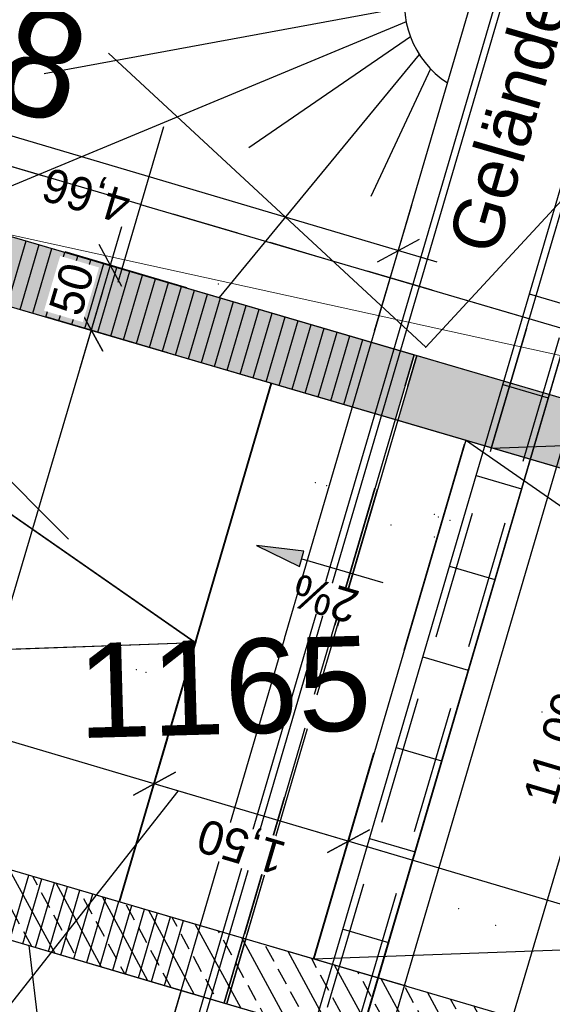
# Model space of a CAD drawing. Header units: millimetres. Extents: x -191 to 81095, y -508122 to 28741.
# Tile 92 of 255: x 5006.49 to 5010.43, y 10029.76 to 10037.05. Entities that reach past the tile are written whole.
import ezdxf

# ---------------------------------------------------------------- set-up
doc = ezdxf.new("R2010")
doc.units = ezdxf.units.MM
for name, pattern in [('240620_Dorsten Achse$0$STRICHLINIE', [0.75, 0.5, -0.25]), ('AUSGEZOGEN', [2, 1, 1]), ('Marx-Verm$0$1', [0]), ('VE22-087 DB - VST Hervest-Dorsten ALK VA2736$0$1', [0]), ('VERDECKT2', [4.7625, 3.175, -1.5875])]:
    doc.linetypes.add(name, pattern=pattern)
doc.layers.get('0').update_dxf_attribs({"color": 251})
for name, color, linetype, lineweight in [('240620_Dorsten Achse$0$EB-62273R-TS-FUSS', 250, '240620_Dorsten Achse$0$STRICHLINIE', 25), ('240620_Dorsten Achse$0$EB-62273R-TS-LIN', 250, 'Continuous', 25), ('240620_Dorsten Achse$0$EB-62273R-TS-TXT-025', 250, 'Continuous', 25), ('Marx-Verm$0$BBauwerk-txt', 251, 'Marx-Verm$0$1', 25), ('Marx-Verm$0$BOESCHUNGEN', 251, 'Marx-Verm$0$1', 25), ('Marx-Verm$0$L_BBauwerk', 251, 'Marx-Verm$0$1', 18), ('Marx-Verm$0$L_BTopogrf', 251, 'Marx-Verm$0$1', 18), ('Marx-Verm$0$S_B-Bstg', 251, 'Marx-Verm$0$1', 18), ('Marx-Verm$0$S_BBauwerk', 251, 'Marx-Verm$0$1', 18), ('Marx-Verm$0$S_BKanaele', 251, 'Marx-Verm$0$1', 18), ('Marx-Verm$0$S_BTopogrf', 251, 'Marx-Verm$0$1', 18), ('TTK-P-Text unten', 12, 'Continuous', 25), ('TTK-P-Treppe oben', 12, 'Continuous', 25), ('TTK-P-Treppe unten', 12, 'Continuous', 25), ('VE22-087 DB - VST Hervest-Dorsten ALK VA2736$0$AX_Flurstueck', 9, 'VE22-087 DB - VST Hervest-Dorsten ALK VA2736$0$1', 18), ('VE22-087 DB - VST Hervest-Dorsten ALK VA2736$0$AX_Gelaendekante', 7, 'VE22-087 DB - VST Hervest-Dorsten ALK VA2736$0$1', 18)]:
    doc.layers.add(name, color=color, linetype=linetype, lineweight=lineweight)
for name, color, linetype in [('TTK-P-Böschung', 140, 'Continuous'), ('TTK-P-Kabelkanal', 162, 'Continuous'), ('TTk-P-Kappe', 162, 'Continuous'), ('TTK-P-PU', 12, 'Continuous'), ('XREF ALK Kataster', 251, 'Continuous'), ('XREF Nachvermessung', 7, 'Continuous')]:
    doc.layers.add(name, color=color, linetype=linetype)
doc.styles.add('240620_Dorsten Achse$0$PROVI', font='PROVI.SHX')
doc.styles.add('AKG DIN 6776', font='AKG_DIN67.TTF')
doc.styles.add('AKGDIN6776', font='AKG_DIN67.TTF', dxfattribs={"height": 2.5})
doc.styles.add('Marx-Verm$0$Standard', font='arial.ttf')
doc.styles.add('VE22-087 DB - VST Hervest-Dorsten ALK VA2736$0$0', font='arial.ttf')
doc.dimstyles.new('TTK', dxfattribs={"dimtxt": 2.5, "dimasz": 2.5, "dimexe": 3.5, "dimexo": 0.1, "dimgap": 1, "dimtad": 1, "dimzin": 0, "dimtxsty": 'AKG DIN 6776', "dimblk": 'OBLIQUE', "dimcen": -0.09, "dimdle": 3, "dimclrd": 256, "dimclre": 256, "dimclrt": 256, "dimadec": 3, "dimazin": 0, "dimtfac": 1, "dimtofl": 0, "dimtmove": 0, "dimatfit": 3, "dimldrblk": 'OBLIQUE', "dimfxl": 7, "dimfxlon": 1, "dimtolj": 1, "dimtzin": 0, "dimlwd": -1, "dimlwe": -1, "dimarcsym": 0})
pattern_1 = [(118.5187373, (18223.8368, 12392.8369), (-0.2231798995, -0.1212713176), []), (118.5187373, (18223.88775, 12393.00914), (-0.2231798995, -0.1212713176), [0.127, -0.0635])]

# ---------------------------------------------------------------- blocks, each defined once
blk = doc.blocks.new('VE22-087 DB - VST Hervest-Dorsten ALK VA2736')
at = {"layer": 'VE22-087 DB - VST Hervest-Dorsten ALK VA2736$0$AX_Flurstueck', "linetype": 'VE22-087 DB - VST Hervest-Dorsten ALK VA2736$0$1', "lineweight": 13, "ltscale": 0.5}
blk.add_polyline3d([(5003.7545, 10036.3044, 0), (5006.8471, 10033.2045, 0)], dxfattribs=at)
at = {"layer": 'VE22-087 DB - VST Hervest-Dorsten ALK VA2736$0$AX_Gelaendekante', "color": 18, "linetype": 'VE22-087 DB - VST Hervest-Dorsten ALK VA2736$0$1', "lineweight": 13, "ltscale": 0.5, "true_color": 0x520000}
blk.add_polyline3d([(5005.3605, 10035.6866, 0), (5010.6817, 10034.5205, 0)], dxfattribs=at)
at = {"layer": 'VE22-087 DB - VST Hervest-Dorsten ALK VA2736$0$AX_Flurstueck', "insert": (5007.9924, 10032.4608), "char_height": 0.7, "attachment_point": 2, "rotation": 1.58947, "style": 'VE22-087 DB - VST Hervest-Dorsten ALK VA2736$0$0', "bg_fill": 3, "box_fill_scale": 1, "bg_fill_color": 256, "bg_fill_transparency": 0}
blk.add_mtext('1165', dxfattribs=at)
blk = doc.blocks.new('_OBLIQUE')
at = {"color": 0, "linetype": 'ByBlock'}
blk.add_line((-0.5, -0.5), (0.5, 0.5), dxfattribs=at)
blk = doc.blocks.new('*D1314')
at = {"layer": 'DEFPOINTS', "color": 0}
for p in [(5001.472, 10032.2218), (5000.6392, 10029.407), (5007.2217, 10028.2894)]:
    blk.add_point(p, dxfattribs=at)
at = {"layer": 'TTK-P-Treppe oben'}
for p, q in [((5000.8378, 10030.0782), (5000.5399, 10029.0714)), ((5007.2836, 10027.4412), (5000.3515, 10029.4921)), ((5007.1945, 10028.1975), (5006.8966, 10027.1907))]:
    blk.add_line(p, q, dxfattribs=at)
at = {"layer": 'TTK-P-Treppe oben', "xscale": 0.25, "yscale": 0.25, "zscale": 0.25}
for p, rotation in [((5000.6392, 10029.407), 163.5187373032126), ((5006.9959, 10027.5263), 343.5187373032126)]:
    blk.add_blockref('_OBLIQUE', p, dxfattribs=dict(at, rotation=rotation))
at = {"layer": 'TTK-P-Treppe oben', "insert": (5003.7484, 10028.233), "char_height": 0.25, "attachment_point": 5, "rotation": 163.51874, "style": 'AKG DIN 6776'}
blk.add_mtext('\\A1;6,63', dxfattribs=at)
blk = doc.blocks.new('*D1313')
at = {"layer": 'DEFPOINTS', "color": 0}
for p in [(5004.8185, 10036.6633), (5004.6147, 10035.9746), (5009.1129, 10034.7357)]:
    blk.add_point(p, dxfattribs=at)
at = {"layer": 'TTK-P-Treppe oben'}
for p, q in [((5004.6199, 10035.9921), (5004.9178, 10036.9989)), ((5009.5793, 10035.2548), (5004.5308, 10036.7484)), ((5009.1157, 10034.7453), (5009.391, 10035.6755))]:
    blk.add_line(p, q, dxfattribs=at)
at = {"layer": 'TTK-P-Treppe oben', "xscale": 0.25, "yscale": 0.25, "zscale": 0.25}
for p, rotation in [((5004.8185, 10036.6633), 163.5187373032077), ((5009.2917, 10035.3399), 343.5187373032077)]:
    blk.add_blockref('_OBLIQUE', p, dxfattribs=dict(at, rotation=rotation))
at = {"layer": 'TTK-P-Treppe oben', "insert": (5006.9859, 10035.7679), "char_height": 0.25, "attachment_point": 5, "rotation": 163.51874, "style": 'AKG DIN 6776'}
blk.add_mtext('\\A1;4,66', dxfattribs=at)
blk = doc.blocks.new('*D1311')
at = {"layer": 'DEFPOINTS', "color": 0}
for p in [(5009.9281, 10037.5483), (5012.2661, 10036.8566), (5006.8393, 10026.986)]:
    blk.add_point(p, dxfattribs=at)
at = {"layer": 'TTK-P-Treppe oben'}
for p, q in [((5009.0589, 10026.0164), (5012.3512, 10037.1443)), ((5011.5948, 10037.0552), (5012.6017, 10036.7573)), ((5008.4728, 10026.5027), (5009.4796, 10026.2048))]:
    blk.add_line(p, q, dxfattribs=at)
at = {"layer": 'TTK-P-Treppe oben', "xscale": 0.25, "yscale": 0.25, "zscale": 0.25}
for p, rotation in [((5012.2661, 10036.8566), 73.518737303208), ((5009.144, 10026.3041), 253.518737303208)]:
    blk.add_blockref('_OBLIQUE', p, dxfattribs=dict(at, rotation=rotation))
at = {"layer": 'TTK-P-Treppe oben', "insert": (5010.4713, 10031.6495), "char_height": 0.25, "attachment_point": 5, "rotation": 73.51874, "style": 'AKG DIN 6776'}
blk.add_mtext('\\A1;11,00', dxfattribs=at)
blk = doc.blocks.new('*D1307')
at = {"layer": 'DEFPOINTS', "color": 0}
for p in [(5007.0171, 10034.75), (5007.3914, 10034.6393), (5006.2662, 10030.8022)]:
    blk.add_point(p, dxfattribs=at)
at = {"layer": 'TTK-P-Treppe oben'}
for p, q in [((5005.7975, 10030.628), (5007.1022, 10035.0377)), ((5007.3819, 10034.6421), (5006.6815, 10034.8493)), ((5006.2566, 10030.805), (5005.547, 10031.015))]:
    blk.add_line(p, q, dxfattribs=at)
at = {"layer": 'TTK-P-Treppe oben', "xscale": 0.25, "yscale": 0.25, "zscale": 0.25}
for p, rotation in [((5007.0171, 10034.75), 73.51873730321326), ((5005.8827, 10030.9157), 253.5187373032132)]:
    blk.add_blockref('_OBLIQUE', p, dxfattribs=dict(at, rotation=rotation))
at = {"layer": 'TTK-P-Treppe oben', "insert": (5006.2161, 10032.902), "char_height": 0.25, "attachment_point": 5, "rotation": 73.51874, "style": 'AKG DIN 6776'}
blk.add_mtext('\\A1;4,00', dxfattribs=at)
blk = doc.blocks.new('*D1306')
at = {"layer": 'DEFPOINTS', "color": 0}
for p in [(5007.159, 10035.2298), (5007.7338, 10035.0597), (5007.5931, 10034.58)]:
    blk.add_point(p, dxfattribs=at)
at = {"layer": 'TTK-P-Treppe oben'}
for p, q in [((5006.9321, 10034.4627), (5007.2441, 10035.5175)), ((5007.7242, 10035.0626), (5006.8234, 10035.3291)), ((5007.5835, 10034.5829), (5006.6816, 10034.8497))]:
    blk.add_line(p, q, dxfattribs=at)
at = {"layer": 'TTK-P-Treppe oben', "xscale": 0.25, "yscale": 0.25, "zscale": 0.25}
for p, rotation in [((5007.159, 10035.2298), 73.51873730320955), ((5007.0172, 10034.7504), 253.5187373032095)]:
    blk.add_blockref('_OBLIQUE', p, dxfattribs=dict(at, rotation=rotation))
at = {"layer": 'TTK-P-Treppe oben', "insert": (5006.8724, 10035.0539), "char_height": 0.25, "attachment_point": 5, "rotation": 73.51874, "style": 'AKG DIN 6776', "bg_fill": 3, "box_fill_scale": 1.1, "bg_fill_color": 256, "bg_fill_true_color": 13158600, "bg_fill_transparency": 0}
blk.add_mtext('\\A1;50', dxfattribs=at)
blk = doc.blocks.new('*D1304')
at = {"layer": 'DEFPOINTS', "color": 0}
for p in [(5005.5508, 10037.7885), (5006.3498, 10037.5521), (5004.9509, 10035.8772)]:
    blk.add_point(p, dxfattribs=at)
at = {"layer": 'TTK-P-Treppe oben'}
for p, q in [((5005.6965, 10035.3437), (5006.4349, 10037.8397)), ((5005.6786, 10037.7506), (5006.6855, 10037.4528)), ((5005.1104, 10035.83), (5006.1172, 10035.5321))]:
    blk.add_line(p, q, dxfattribs=at)
at = {"layer": 'TTK-P-Treppe oben', "xscale": 0.25, "yscale": 0.25, "zscale": 0.25}
for p, rotation in [((5006.3498, 10037.5521), 73.51873730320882), ((5005.7816, 10035.6314), 253.5187373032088)]:
    blk.add_blockref('_OBLIQUE', p, dxfattribs=dict(at, rotation=rotation))
at = {"layer": 'TTK-P-Treppe oben', "insert": (5005.8319, 10036.6609), "char_height": 0.25, "attachment_point": 5, "rotation": 73.51874, "style": 'AKG DIN 6776', "bg_fill": 3, "box_fill_scale": 1.1, "bg_fill_color": 256, "bg_fill_true_color": 13158600, "bg_fill_transparency": 0}
blk.add_mtext('\\A1;2,00', dxfattribs=at)
blk = doc.blocks.new('*D1284')
at = {"layer": 'DEFPOINTS', "color": 0}
for p in [(5001.4683, 10032.2093), (5007.4849, 10031.3941), (5007.2263, 10030.52)]:
    blk.add_point(p, dxfattribs=at)
at = {"layer": 'TTK-P-Treppe unten'}
for p, q in [((5001.5322, 10032.4253), (5001.8301, 10033.4321)), ((5001.4431, 10033.1816), (5007.7726, 10031.309)), ((5007.2863, 10030.7229), (5007.5842, 10031.7298))]:
    blk.add_line(p, q, dxfattribs=at)
at = {"layer": 'TTK-P-Treppe unten', "xscale": 0.25, "yscale": 0.25, "zscale": 0.25}
for p, rotation in [((5001.7308, 10033.0965), 163.5187373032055), ((5007.4849, 10031.3941), 343.5187373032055)]:
    blk.add_blockref('_OBLIQUE', p, dxfattribs=dict(at, rotation=rotation))
at = {"layer": 'TTK-P-Treppe unten', "insert": (5004.7618, 10031.9457), "char_height": 0.25, "attachment_point": 5, "rotation": 163.51874, "style": 'AKG DIN 6776', "bg_fill": 3, "box_fill_scale": 1.1, "bg_fill_color": 256, "bg_fill_true_color": 13158600, "bg_fill_transparency": 0}
blk.add_mtext('\\A1;6,00', dxfattribs=at)
blk = doc.blocks.new('*D1303')
at = {"layer": 'DEFPOINTS', "color": 0}
for p in [(5008.9214, 10030.9691), (5007.2263, 10030.52), (5008.6637, 10030.0981)]:
    blk.add_point(p, dxfattribs=at)
at = {"layer": 'TTK-P-Treppe unten'}
for p, q in [((5007.2863, 10030.7229), (5007.5842, 10031.7298)), ((5007.1972, 10031.4792), (5009.2091, 10030.884)), ((5008.7228, 10030.2979), (5009.0207, 10031.3048))]:
    blk.add_line(p, q, dxfattribs=at)
at = {"layer": 'TTK-P-Treppe unten', "xscale": 0.25, "yscale": 0.25, "zscale": 0.25}
for p, rotation in [((5007.4849, 10031.3941), 163.5187373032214), ((5008.9214, 10030.9691), 343.5187373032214)]:
    blk.add_blockref('_OBLIQUE', p, dxfattribs=dict(at, rotation=rotation))
at = {"layer": 'TTK-P-Treppe unten', "insert": (5008.134, 10030.9479), "char_height": 0.25, "attachment_point": 5, "rotation": 163.51874, "style": 'AKG DIN 6776', "bg_fill": 3, "box_fill_scale": 1.1, "bg_fill_color": 256, "bg_fill_true_color": 13158600, "bg_fill_transparency": 0}
blk.add_mtext('\\A1;1,50', dxfattribs=at)
blk = doc.blocks.new('*D1302')
at = {"layer": 'DEFPOINTS', "color": 0}
for p in [(5008.6643, 10030.0981), (5014.6744, 10029.2671), (5014.4206, 10028.4093)]:
    blk.add_point(p, dxfattribs=at)
at = {"layer": 'TTK-P-Treppe unten'}
for p, q in [((5008.7233, 10030.2977), (5009.0212, 10031.3046)), ((5008.6343, 10031.0541), (5014.962, 10029.182)), ((5014.4758, 10028.5958), (5014.7737, 10029.6027))]:
    blk.add_line(p, q, dxfattribs=at)
at = {"layer": 'TTK-P-Treppe unten', "xscale": 0.25, "yscale": 0.25, "zscale": 0.25}
for p, rotation in [((5008.9219, 10030.969), 163.5187373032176), ((5014.6744, 10029.2671), 343.5187373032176)]:
    blk.add_blockref('_OBLIQUE', p, dxfattribs=dict(at, rotation=rotation))
at = {"layer": 'TTK-P-Treppe unten', "insert": (5011.729, 10029.8844), "char_height": 0.25, "attachment_point": 5, "rotation": 163.51874, "style": 'AKG DIN 6776', "bg_fill": 3, "box_fill_scale": 1.1, "bg_fill_color": 256, "bg_fill_true_color": 13158600, "bg_fill_transparency": 0}
blk.add_mtext('\\A1;6,00', dxfattribs=at)
blk = doc.blocks.new('Pfeil1')
h = blk.add_hatch(color=256)
h.dxf.hatch_style = 1
h.paths.add_polyline_path([(0, 0), (-0.7, 0.115), (-0.7, -0.118)])
blk.add_lwpolyline([(0, 0), (-0.7, 0.115), (-0.7, -0.118)], close=True)
blk.add_lwpolyline([(-0.7, -0.001), (-1.95, -0.001)])
blk = doc.blocks.new('Pfeil')
blk.add_blockref('Pfeil1', (1.95, 0.001))
blk = doc.blocks.new('Marx-Verm$0$99')
at = {"color": 0}
blk.add_point((0, 0), dxfattribs=at)
blk = doc.blocks.new('Marx-Verm')
at = {"layer": 'Marx-Verm$0$BBauwerk-txt', "ltscale": 0.2, "elevation": 33.5, "flags": 128}
blk.add_lwpolyline([(2567431.867, 5726886.2039), (2567430.2593, 5726884.108)], dxfattribs=at)
at = {"layer": 'Marx-Verm$0$BOESCHUNGEN', "ltscale": 0.2}
blk.add_line((2567433.6607, 5726889.5122, 36.4419), (2567431.2828, 5726891.6578, 34.111), dxfattribs=at)
at = {"layer": 'Marx-Verm$0$L_BBauwerk', "ltscale": 0.2}
blk.add_line((2567432.1198, 5726889.9609, 36.681), (2567432.1198, 5726889.9609, 36.5672), dxfattribs=at)
at = {"layer": 'Marx-Verm$0$L_BTopogrf', "ltscale": 0.2}
blk.add_line((2567433.6607, 5726889.5122, 36.4419), (2567435.5946, 5726891.6555, 36.1823), dxfattribs=at)
at = {"layer": 'Marx-Verm$0$S_B-Bstg'}
for p, xscale, yscale, zscale, rotation in [((2567432.8571, 5726888.5, 36.1149), 0.2, 0.2, 0.2, 0.7647501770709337), ((2567432.9391, 5726888.478, 36.1104), 0.2, 0.2, 0.2, 0.7647501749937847), ((2567433.7399, 5726888.2752, 33.6131), 0.1999999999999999, 0.1999999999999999, 0.1999999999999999, 0.7647501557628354), ((2567433.421, 5726888.1919, 34.527), 0.2000000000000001, 0.2000000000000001, 0.2000000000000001, 0.7647501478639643), ((2567433.77, 5726888.2559, 36.1104), 0.1999999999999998, 0.1999999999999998, 0.1999999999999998, 0.7647501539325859), ((2567433.8569, 5726888.2327, 36.1104), 0.2, 0.2, 0.2, 0.7647501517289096), ((2567433.7413, 5726888.1081, 34.51), 0.2, 0.2, 0.2, 0.7647501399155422), ((2567431.5473, 5726887.0979, 37.5842), 0.2, 0.2, 0.2, 0.7647500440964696), ((2567431.6198, 5726887.0784, 37.5842), 0.2, 0.2, 0.2, 0.7647500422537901)]:
    blk.add_blockref('Marx-Verm$0$99', p, dxfattribs=dict(at, xscale=xscale, yscale=yscale, zscale=zscale, rotation=rotation))
at = {"layer": 'Marx-Verm$0$S_BBauwerk', "xscale": 0.2, "yscale": 0.2, "zscale": 0.2, "rotation": 0.7647503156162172}
for p in [(2567432.1198, 5726889.9609, 36.681), (2567432.1198, 5726889.9609, 36.5672)]:
    blk.add_blockref('Marx-Verm$0$99', p, dxfattribs=at)
at = {"layer": 'Marx-Verm$0$S_BKanaele'}
for p, xscale, yscale, zscale, rotation in [((2567434.5559, 5726886.8233, 37.0196), 0.2000000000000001, 0.2000000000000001, 0.2000000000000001, 0.7647500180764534), ((2567433.958, 5726885.3607, 37.0009), 0.1999999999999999, 0.1999999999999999, 0.1999999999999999, 0.7647498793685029), ((2567434.2328, 5726885.2399, 37.0009), 0.2, 0.2, 0.2, 0.7647498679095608)]:
    blk.add_blockref('Marx-Verm$0$99', p, dxfattribs=dict(at, xscale=xscale, yscale=yscale, zscale=zscale, rotation=rotation))
at = {"layer": 'Marx-Verm$0$S_BTopogrf', "xscale": 0.2, "yscale": 0.2, "zscale": 0.2, "rotation": 0.7647502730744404}
blk.add_blockref('Marx-Verm$0$99', (2567433.6607, 5726889.5122, 36.4419), dxfattribs=at)
at = {"layer": 'Marx-Verm$0$BBauwerk-txt', "insert": (2567433.8098, 5726890.2871, 37.58), "char_height": 0.375, "attachment_point": 1, "rotation": 74.56991, "style": 'Marx-Verm$0$Standard'}
blk.add_mtext('Geländer', dxfattribs=at)
blk = doc.blocks.new('240620_Dorsten Achse$0$PVI_TSNW')
at = {"color": 0, "linetype": 'ByBlock', "lineweight": -2, "flags": 128}
blk.add_lwpolyline([(0, 7.5), (0, 0), (-1.25, 3.75), (1.25, 3.75), (0, 0)], dxfattribs=at)

msp = doc.modelspace()

# ---------------------------------------------------------------- hatches: boundary and pattern name
at = {"layer": 'TTK-P-PU'}
h = msp.add_hatch(dxfattribs=at)
h.set_pattern_fill('ANSI33', color=251, scale=0.04)
h.set_pattern_definition(pattern_1)
h.paths.add_polyline_path([(5009.2671, 10034.0891), (5009.4082, 10034.5702), (5004.6158, 10035.9744), (5004.474, 10035.495)])
h.paths.add_polyline_path([(5016.7256, 10026.6702), (5016.2451, 10026.8112), (5012.3784, 10013.6351), (5012.8595, 10013.4895)])
h.paths.add_polyline_path([(5016.2507, 10026.8304), (5016.7312, 10026.6894), (5018.2792, 10031.9669), (5019.4896, 10036.0929), (5016.6139, 10036.937), (5015.4005, 10032.8141), (5009.4274, 10034.5646), (5009.2863, 10034.0835), (5015.5467, 10032.2475), (5016.8142, 10036.5656), (5018.9251, 10035.9459), (5017.6577, 10031.6281), (5017.6066, 10031.4506)])
at = {"layer": 'TTK-P-Treppe unten'}
h = msp.add_hatch(dxfattribs=at)
h.set_pattern_fill('ANSI33', color=251, scale=0.04)
h.set_pattern_definition(pattern_1)
h.paths.add_polyline_path([(5014.134, 10027.4304), (5013.6542, 10027.5711), (5009.7905, 10014.3983), (5010.2692, 10014.2555)])
h.paths.add_polyline_path([(5013.6598, 10027.5903), (5014.1396, 10027.4495), (5014.4211, 10028.4091), (5002.3409, 10031.9511), (5002.199, 10031.4717), (5013.8006, 10028.0701)])

# ---------------------------------------------------------------- next in the draw order: block references
at = {"layer": 'XREF ALK Kataster', "color": 251}
msp.add_blockref('VE22-087 DB - VST Hervest-Dorsten ALK VA2736', (0, 0), dxfattribs=at)

# ---------------------------------------------------------------- next in the draw order: linework, layer by layer
at = {"layer": 'TTK-P-Böschung', "color": 251}
for p, q in [((5009.3362, 10037.1374), (5006.6674, 10036.6466)), ((5009.3489, 10037.0327), (5005.8988, 10035.5984)), ((5009.3807, 10036.9215), (5008.1847, 10036.1001)), ((5009.4459, 10036.7914), (5007.964, 10034.9925)), ((5009.53, 10036.6842), (5009.0877, 10035.7384)), ((5006.8317, 10027.8809), (5006.5566, 10030.1954))]:
    msp.add_line(p, q, dxfattribs=at)
msp.add_arc((5010.0386, 10037.1697), 0.7032, 164.47396, 236.86201, dxfattribs=at)
at = {"layer": 'TTK-P-Kabelkanal', "color": 251, "linetype": 'VERDECKT2', "ltscale": 0.3}
msp.add_line((5007.3977, 10024.1854), (5011.7434, 10038.9809), dxfattribs=at)
at = {"layer": 'TTK-P-Kabelkanal', "color": 251}
msp.add_line((5007.409, 10024.0651), (5011.7818, 10038.9483), dxfattribs=at)
at = {"layer": 'TTK-P-Kabelkanal', "color": 251, "linetype": 'AUSGEZOGEN', "ltscale": 10}
for p, q in [((5010.5995, 10034.9181), (5010.2635, 10035.0167)), ((5010.4024, 10034.2464), (5010.0665, 10034.345)), ((5010.2053, 10033.5747), (5009.8694, 10033.6733)), ((5010.0083, 10032.903), (5009.6724, 10033.0016)), ((5009.8112, 10032.2313), (5009.4753, 10032.3299)), ((5009.6142, 10031.5597), (5009.2782, 10031.6582)), ((5009.4171, 10030.888), (5009.0812, 10030.9865)), ((5009.22, 10030.2163), (5008.8841, 10030.3148))]:
    msp.add_line(p, q, dxfattribs=at)
at = {"layer": 'TTK-P-Kabelkanal', "color": 251, "flags": 128}
msp.add_lwpolyline([(5007.0814, 10024.1914), (5011.4725, 10039.1374), (5013.014, 10040.6012)], dxfattribs=at)
at = {"layer": 'TTK-P-Kabelkanal', "color": 251, "linetype": 'VERDECKT2', "ltscale": 0.3, "flags": 128}
msp.add_lwpolyline([(5007.1585, 10024.2556), (5011.5167, 10039.1103), (5012.9857, 10040.5053)], dxfattribs=at)
at = {"layer": 'TTk-P-Kappe', "color": 251}
msp.add_line((5007.6838, 10029.8647), (5006.8393, 10026.986), dxfattribs=at)
at = {"layer": 'TTk-P-Kappe', "color": 251, "linetype": 'AUSGEZOGEN', "ltscale": 10, "flags": 128}
for points in [[(5007.8771, 10025.6392), (5011.5367, 10038.113), (5011.7286, 10038.0568), (5008.069, 10025.5829), (5007.8771, 10025.6392), (5008.1586, 10026.5988)], [(5007.8181, 10026.6988), (5006.8393, 10026.986), (5009.9358, 10037.5404), (5010.9185, 10037.2517)], [(5007.0072, 10026.9367), (5010.1037, 10037.4912)], [(5007.0552, 10026.9226), (5010.1517, 10037.4771)]]:
    msp.add_lwpolyline(points, dxfattribs=at)
at = {"layer": 'TTK-P-PU', "color": 251}
for p, q in [((5009.4079, 10034.5689), (5009.2671, 10034.0893)), ((5009.427, 10034.5633), (5009.2863, 10034.0837)), ((5009.427, 10034.5633), (5015.3996, 10032.8117)), ((5001.4683, 10032.2093), (5014.4215, 10028.409)), ((5001.3264, 10031.7298), (5013.8006, 10028.0701)), ((5008.1412, 10030.2515), (5008.0005, 10029.7719)), ((5008.1604, 10030.2459), (5008.0197, 10029.7663))]:
    msp.add_line(p, q, dxfattribs=at)
at = {"layer": 'TTK-P-Treppe oben', "color": 251}
for p, q in [((5002.6016, 10036.0439), (5008.9505, 10034.1821)), ((5002.6027, 10036.0436), (5007.7874, 10032.4396)), ((5004.6147, 10035.9746), (5009.0912, 10034.6618)), ((5006.3932, 10034.932), (5006.5339, 10035.4117)), ((5006.4892, 10034.9038), (5006.6299, 10035.3836)), ((5006.5851, 10034.8757), (5006.7258, 10035.3555)), ((5006.6811, 10034.8476), (5006.8218, 10035.3273)), ((5006.777, 10034.8194), (5006.9177, 10035.2992)), ((5006.873, 10034.7913), (5007.0137, 10035.271)), ((5006.969, 10034.7631), (5007.1097, 10035.2429)), ((5007.0649, 10034.735), (5007.2056, 10035.2148)), ((5007.1609, 10034.7068), (5007.3016, 10035.1866)), ((5007.2568, 10034.6787), (5007.3975, 10035.1585)), ((5007.3528, 10034.6506), (5007.4935, 10035.1303)), ((5007.4488, 10034.6224), (5007.5895, 10035.1022)), ((5007.5447, 10034.5943), (5007.6854, 10035.074)), ((5007.6407, 10034.5661), (5007.7814, 10035.0459)), ((5007.7366, 10034.538), (5007.8773, 10035.0178)), ((5007.8326, 10034.5099), (5007.9733, 10034.9896)), ((5007.9285, 10034.4817), (5008.0692, 10034.9615)), ((5008.0245, 10034.4536), (5008.1652, 10034.9333)), ((5008.1205, 10034.4254), (5008.2612, 10034.9052)), ((5008.2164, 10034.3973), (5008.3571, 10034.8771)), ((5008.3124, 10034.3691), (5008.4531, 10034.8489)), ((5008.4083, 10034.341), (5008.549, 10034.8208)), ((5008.5043, 10034.3129), (5008.645, 10034.7926)), ((5008.6003, 10034.2847), (5008.741, 10034.7645)), ((5008.6962, 10034.2566), (5008.8369, 10034.7363)), ((5008.7922, 10034.2284), (5008.9329, 10034.7082)), ((5008.8881, 10034.2003), (5009.0288, 10034.6801)), ((5007.2243, 10030.5203), (5008.3504, 10034.3588)), ((5001.4683, 10032.2093), (5007.7874, 10032.4396)), ((5001.4683, 10032.2093), (5007.8246, 10030.3444)), ((5001.3264, 10031.7298), (5007.6838, 10029.8647)), ((5006.4132, 10030.2374), (5006.5539, 10030.7172)), ((5006.5092, 10030.2093), (5006.6499, 10030.6891)), ((5006.6051, 10030.1811), (5006.7458, 10030.6609)), ((5006.7011, 10030.153), (5006.8418, 10030.6328)), ((5006.7918, 10030.1262), (5006.9325, 10030.606)), ((5006.8878, 10030.0982), (5007.0285, 10030.578)), ((5006.8878, 10030.0981), (5007.0285, 10030.5779)), ((5006.9838, 10030.0699), (5007.1245, 10030.5497)), ((5007.0797, 10030.0418), (5007.2204, 10030.5216)), ((5007.1757, 10030.0137), (5007.3164, 10030.4934)), ((5007.2716, 10029.9855), (5007.4123, 10030.4653)), ((5007.3676, 10029.9574), (5007.5083, 10030.4371)), ((5007.4636, 10029.9292), (5007.6043, 10030.409)), ((5007.5595, 10029.9011), (5007.7002, 10030.3809))]:
    msp.add_line(p, q, dxfattribs=at)
at = {"layer": 'TTK-P-Treppe oben', "color": 251, "linetype": 'VERDECKT2', "ltscale": 0.5}
for p, q in [((5009.0912, 10034.6618), (5015.2077, 10032.868)), ((5008.9505, 10034.1821), (5015.5467, 10032.2478)), ((5008.6637, 10030.0981), (5009.7897, 10033.9366)), ((5007.8246, 10030.3444), (5014.4215, 10028.409)), ((5007.6838, 10029.8647), (5013.9923, 10028.0138))]:
    msp.add_line(p, q, dxfattribs=at)
at = {"layer": 'TTK-P-Treppe oben', "color": 251, "linetype": 'VERDECKT2', "ltscale": 0.5, "flags": 128}
for points in [[(5008.0005, 10029.7717), (5009.4079, 10034.5689)], [(5008.0197, 10029.7661), (5009.4271, 10034.5633)]]:
    msp.add_lwpolyline(points, dxfattribs=at)
at = {"layer": 'TTK-P-Treppe unten', "color": 251}
for p, q in [((5008.3524, 10034.3582), (5007.2263, 10030.52)), ((5009.7904, 10033.9363), (5008.6643, 10030.0981))]:
    msp.add_line(p, q, dxfattribs=at)
at = {"layer": 'TTK-P-Treppe unten', "color": 251, "linetype": 'VERDECKT2', "ltscale": 0.5}
for p, q in [((5009.2678, 10034.0897), (5008.1417, 10030.2514)), ((5009.287, 10034.084), (5008.1609, 10030.2458))]:
    msp.add_line(p, q, dxfattribs=at)
at = {"layer": 'TTK-P-Treppe unten', "color": 251}
msp.add_lwpolyline([(5008.6637, 10030.0981), (5014.9846, 10030.3282), (5009.7897, 10033.9366)], dxfattribs=at)

# ---------------------------------------------------------------- next in the draw order: block references
at = {"layer": 'TTK-P-Text unten', "color": 251, "xscale": 0.5, "yscale": 0.5, "zscale": 0.5, "rotation": 163.6492200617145}
msp.add_blockref('Pfeil', (5009.1751, 10032.8821, 0.7225), dxfattribs=at)

# ---------------------------------------------------------------- next in the draw order: dimensions: what is measured, and where the dimension line sits
at = {"layer": 'TTK-P-Treppe oben', "color": 251}
for base, p1, p2, angle, picture, middle in [((5012.2661, 10036.8566), (5006.8393, 10026.986), (5009.9281, 10037.5483), 73.51874, '*D1311', (5010.4713, 10031.6495)), ((5004.8185, 10036.6633), (5009.1129, 10034.7357), (5004.6147, 10035.9746), 163.51874, '*D1313', (5006.9859, 10035.7679)), ((5007.0171, 10034.75), (5006.2662, 10030.8022), (5007.3914, 10034.6393), 73.51874, '*D1307', (5006.2161, 10032.902)), ((5000.6392, 10029.407), (5007.2217, 10028.2894), (5001.472, 10032.2218), 163.51874, '*D1314', (5003.7484, 10028.233))]:
    dim = msp.add_linear_dim(base=base, p1=p1, p2=p2, angle=angle, dimstyle='TTK', override={"dimscale": 0, "dimdec": 2}, dxfattribs=at)
    dim.commit()
    dim.dimension.update_dxf_attribs({"geometry": picture, "text_midpoint": middle})

# ---------------------------------------------------------------- next in the draw order: dimensions: what is measured, and where the dimension line sits
dim = msp.add_linear_dim(base=(5007.159, 10035.2298), p1=(5007.5931, 10034.58), p2=(5007.7338, 10035.0597), angle=73.51874, dimstyle='TTK', override={"dimscale": 0, "dimdec": 0, "dimlfac": 100, "dimtfill": 1}, dxfattribs=at)
dim.commit()
dim.dimension.update_dxf_attribs({"geometry": '*D1306', "text_midpoint": (5006.8724, 10035.0539)})
at = {"layer": 'TTK-P-Treppe unten', "color": 251}
dim = msp.add_linear_dim(base=(5008.9214, 10030.9691), p1=(5007.2263, 10030.52), p2=(5008.6637, 10030.0981), angle=163.51874, dimstyle='TTK', override={"dimscale": 0, "dimtmove": 0, "dimtfill": 1}, dxfattribs=at)
dim.commit()
dim.dimension.update_dxf_attribs({"geometry": '*D1303', "text_midpoint": (5008.2031, 10031.1816), "dimtype": 160})

# ---------------------------------------------------------------- next in the draw order: linework, layer by layer
at = {"layer": '240620_Dorsten Achse$0$EB-62273R-TS-LIN', "color": 251}
msp.add_line((5007.5515, 10036.2552), (5007.2136, 10035.1037), dxfattribs=at)

# ---------------------------------------------------------------- next in the draw order: dimensions: what is measured, and where the dimension line sits
at = {"layer": 'TTK-P-Treppe oben', "color": 251}
dim = msp.add_linear_dim(base=(5006.3498, 10037.5521), p1=(5004.9509, 10035.8772), p2=(5005.5508, 10037.7885), angle=73.51874, dimstyle='TTK', override={"dimscale": 0, "dimtfill": 1}, dxfattribs=at)
dim.commit()
dim.dimension.update_dxf_attribs({"geometry": '*D1304', "text_midpoint": (5005.8319, 10036.6609)})
at = {"layer": 'TTK-P-Treppe unten', "color": 251}
dim = msp.add_linear_dim(base=(5014.6744, 10029.2671), p1=(5008.6643, 10030.0981), p2=(5014.4206, 10028.4093), angle=163.51874, dimstyle='TTK', override={"dimscale": 0, "dimtfill": 1}, dxfattribs=at)
dim.commit()
dim.dimension.update_dxf_attribs({"geometry": '*D1302', "text_midpoint": (5011.7981, 10030.118), "dimtype": 160})

# ---------------------------------------------------------------- next in the draw order: linework, layer by layer
at = {"layer": '240620_Dorsten Achse$0$EB-62273R-TS-FUSS', "color": 251, "flags": 128}
msp.add_lwpolyline([(5013.1399, 10033.9903), (4995.8678, 10039.0577), (4995.8678, 10039.0577), (4995.8678, 10039.0577)], dxfattribs=at)
at = {"layer": '240620_Dorsten Achse$0$EB-62273R-TS-LIN', "color": 251}
msp.add_line((5007.3825, 10035.6794), (4993.9488, 10039.6207), dxfattribs=at)
at = {"layer": 'TTK-P-PU', "color": 251}
for p, q in [((5002.7434, 10036.5234), (5009.4079, 10034.5689)), ((5002.6016, 10036.0439), (5015.5467, 10032.2478))]:
    msp.add_line(p, q, dxfattribs=at)
at = {"layer": 'TTK-P-Treppe unten', "color": 251}
msp.add_lwpolyline([(5001.4683, 10032.2093), (5007.7874, 10032.4396), (5002.6016, 10036.0439)], dxfattribs=at)

# ---------------------------------------------------------------- next in the draw order: texts
at = {"layer": '240620_Dorsten Achse$0$EB-62273R-TS-TXT-025', "color": 251, "style": '240620_Dorsten Achse$0$PROVI'}
msp.add_text('km 24,8+14,058', height=0.8, rotation=343.64928, dxfattribs=at).set_placement((4999.4349, 10038.428))

# ---------------------------------------------------------------- next in the draw order: texts
at = {"layer": 'TTK-P-Text unten', "color": 251, "insert": (5008.9449, 10032.5743, 0.7225), "char_height": 0.25, "width": 0.443233, "attachment_point": 1, "rotation": 163.51874, "style": 'AKGDIN6776', "bg_fill": 3, "box_fill_scale": 1, "bg_fill_color": 256, "bg_fill_transparency": 0}
msp.add_mtext('2%', dxfattribs=at)

# ---------------------------------------------------------------- next in the draw order: dimensions: what is measured, and where the dimension line sits
at = {"layer": 'TTK-P-Treppe unten', "color": 251}
dim = msp.add_linear_dim(base=(5007.4849, 10031.3941), p1=(5001.4683, 10032.2093), p2=(5007.2263, 10030.52), angle=163.51874, dimstyle='TTK', override={"dimscale": 0, "dimtfill": 1}, dxfattribs=at)
dim.commit()
dim.dimension.update_dxf_attribs({"geometry": '*D1284', "text_midpoint": (5004.8309, 10032.1793), "dimtype": 160})

# ---------------------------------------------------------------- next in the draw order: block references
at = {"layer": '240620_Dorsten Achse$0$EB-62273R-TS-LIN', "color": 251, "xscale": 0.8, "yscale": 0.8, "rotation": 73.64928277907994}
msp.add_blockref('240620_Dorsten Achse$0$PVI_TSNW', (5013.1399, 10033.9903), dxfattribs=at)
at = {"layer": 'XREF Nachvermessung', "color": 251, "rotation": 359.2603692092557}
msp.add_blockref('Marx-Verm', (-2636136.5692, -5683235.6624), dxfattribs=at)

doc.saveas('drawing.dxf')
